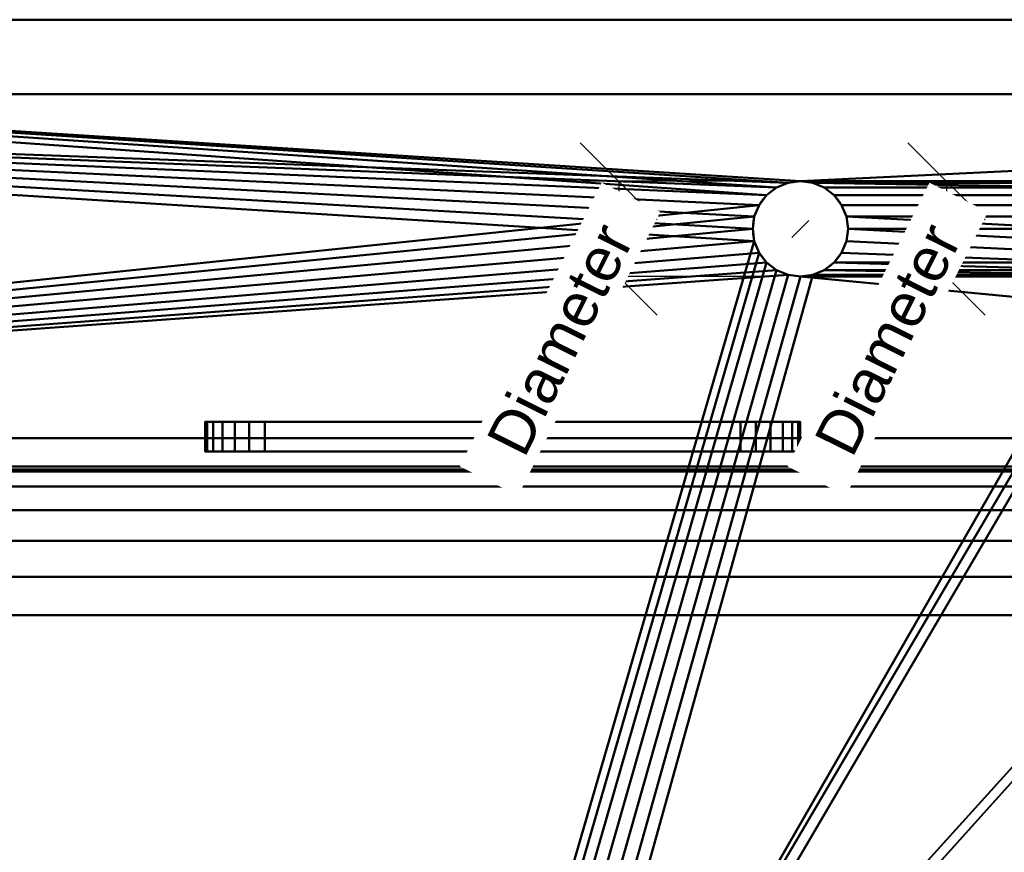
# Model space of a CAD drawing. Header units: millimetres. Extents: x -850 to 850, y -425 to 425.
# Tile 211 of 233: x -162 to 168, y 145 to 425. Entities that reach past the tile are written whole.
import ezdxf

# ---------------------------------------------------------------- set-up
doc = ezdxf.new("R2010")
doc.units = ezdxf.units.MM
doc.layers.add('P-SANR-FIXT', color=6, linetype='Continuous', lineweight=30)
doc.styles.add('Arial', font='arial.ttf', dxfattribs={"height": 14.6304})

# ---------------------------------------------------------------- blocks, each defined once
blk = doc.blocks.new('FamilyGeomCombination_4006-View 1')
at = {"layer": 'P-SANR-FIXT', "lineweight": 40}
mesh = blk.add_polyface(dxfattribs=at)
corners = [(750, 425, 580), (-750, 425, 580), (-780.9, 420.11, 580), (-808.78, 405.9, 580), (-830.9, 383.78, 580), (-845.11, 355.9, 580), (-850, 325, 580), (-850, -325, 580), (-845.11, -355.9, 580), (-830.9, -383.78, 580), (-808.78, -405.9, 580), (-780.9, -420.11, 580), (-750, -425, 580), (750, -425, 580), (780.9, -420.11, 580), (808.78, -405.9, 580), (830.9, -383.78, 580), (845.11, -355.9, 580), (850, -325, 580), (850, 325, 580), (845.11, 355.9, 580), (830.9, 383.78, 580), (808.78, 405.9, 580), (780.9, 420.11, 580), (-667.76, 284.46, 580), (667.76, 284.46, 580), (685.1, 282.94, 580), (701.9, 278.44, 580), (717.67, 271.09, 580), (731.92, 261.11, 580), (744.23, 248.8, 580), (754.2, 234.55, 580), (761.56, 218.78, 580), (766.06, 201.97, 580), (767.57, 184.65, 580), (767.57, -264.5, 580), (766.04, -280.07, 580), (761.5, -295.05, 580), (754.12, -308.86, 580), (744.19, -320.96, 580), (732.09, -330.89, 580), (718.28, -338.27, 580), (703.3, -342.81, 580), (687.72, -344.35, 580), (-687.72, -344.35, 580), (-703.3, -342.81, 580), (-718.28, -338.27, 580), (-732.08, -330.89, 580), (-744.18, -320.96, 580), (-754.11, -308.86, 580), (-761.49, -295.06, 580), (-766.04, -280.08, 580), (-767.57, -264.5, 580), (-767.57, 184.65, 580), (-766.06, 201.97, 580), (-761.56, 218.78, 580), (-754.2, 234.55, 580), (-744.23, 248.8, 580), (-731.92, 261.11, 580), (-717.67, 271.09, 580), (-701.9, 278.44, 580), (-685.1, 282.94, 580), (446, 354.73, 580), (445.45, 350.59, 580), (443.86, 346.73, 580), (441.31, 343.42, 580), (438, 340.87, 580), (434.14, 339.28, 580), (430, 338.73, 580), (425.86, 339.28, 580), (422, 340.87, 580), (418.69, 343.42, 580), (416.14, 346.73, 580), (414.55, 350.59, 580), (414, 354.73, 580), (414.55, 358.87, 580), (416.14, 362.73, 580), (418.69, 366.04, 580), (422, 368.59, 580), (425.86, 370.19, 580), (430, 370.73, 580), (434.14, 370.19, 580), (438, 368.59, 580), (441.31, 366.04, 580), (443.86, 362.73, 580), (445.45, 358.87, 580), (336, 354.73, 580), (335.45, 350.59, 580), (333.86, 346.73, 580), (331.31, 343.42, 580), (328, 340.87, 580), (324.14, 339.28, 580), (320, 338.73, 580), (315.86, 339.28, 580), (312, 340.87, 580), (308.69, 343.42, 580), (306.14, 346.73, 580), (304.55, 350.59, 580), (304, 354.73, 580), (304.55, 358.87, 580), (306.14, 362.73, 580), (308.69, 366.04, 580), (312, 368.59, 580), (315.86, 370.19, 580), (320, 370.73, 580), (324.14, 370.19, 580), (328, 368.59, 580), (331.31, 366.04, 580), (333.86, 362.73, 580), (335.45, 358.87, 580), (226, 354.73, 580), (225.45, 350.59, 580), (223.86, 346.73, 580), (221.31, 343.42, 580), (218, 340.87, 580), (214.14, 339.28, 580), (210, 338.73, 580), (205.86, 339.28, 580), (202, 340.87, 580), (198.69, 343.42, 580), (196.14, 346.73, 580), (194.55, 350.59, 580), (194, 354.73, 580), (194.55, 358.87, 580), (196.14, 362.73, 580), (198.69, 366.04, 580), (202, 368.59, 580), (205.86, 370.19, 580), (210, 370.73, 580), (214.14, 370.19, 580), (218, 368.59, 580), (221.31, 366.04, 580), (223.86, 362.73, 580), (225.45, 358.87, 580), (116, 354.73, 580), (115.45, 350.59, 580), (113.86, 346.73, 580), (111.31, 343.42, 580), (108, 340.87, 580), (104.14, 339.28, 580), (100, 338.73, 580), (95.86, 339.28, 580), (92, 340.87, 580), (88.69, 343.42, 580), (86.14, 346.73, 580), (84.55, 350.59, 580), (84, 354.73, 580), (84.55, 358.87, 580), (86.14, 362.73, 580), (88.69, 366.04, 580), (92, 368.59, 580), (95.86, 370.19, 580), (100, 370.73, 580), (104.14, 370.19, 580), (108, 368.59, 580), (111.31, 366.04, 580), (113.86, 362.73, 580), (115.45, 358.87, 580)]
mesh.append_faces([[corners[k] for k in face] for face in [(83, 0, 82), (62, 25, 85), (64, 25, 63), (78, 106, 77), (109, 75, 108), (33, 19, 32), (28, 0, 27), (29, 20, 28), (129, 103, 128), (123, 157, 122), (152, 1, 151), (150, 1, 149), (147, 24, 146), (143, 24, 142), (61, 1, 60), (144, 24, 143), (57, 6, 56), (54, 6, 53), (59, 5, 58), (46, 12, 45)]], dxfattribs={"vtx0": -1, "vtx1": -1})
mesh.append_faces([[corners[k] for k in face] for face in [(140, 25, 116)]], dxfattribs={"vtx0": -1, "vtx1": -1, "vtx2": -1})
mesh.append_faces([[corners[k] for k in face] for face in [(25, 68, 92, 116)]], dxfattribs={"vtx0": -1, "vtx1": -1, "vtx2": -1, "vtx3": -1})
mesh.append_faces([[corners[k] for k in face] for face in [(152, 128, 0, 1)]], dxfattribs={"vtx0": -1, "vtx1": -1, "vtx3": -1})
mesh.append_faces([[corners[k] for k in face] for face in [(25, 62, 63), (107, 76, 77, 106), (0, 83, 84), (108, 75, 76, 107), (79, 104, 105), (72, 87, 88, 71), (87, 72, 73), (19, 33, 34, 18), (18, 34, 35), (18, 35, 36), (39, 15, 16, 38), (40, 14, 15, 39), (13, 41, 42), (18, 37, 38), (90, 69, 70, 89), (71, 88, 89, 70), (69, 90, 91), (0, 26, 27), (116, 92, 93, 115), (0, 25, 26), (134, 121, 122, 157), (135, 120, 121, 134), (1, 150, 151), (120, 135, 136, 119), (24, 147, 148), (138, 117, 118, 137), (119, 136, 137, 118), (117, 138, 139), (140, 116, 117, 139), (1, 59, 60), (1, 61, 24), (6, 57, 58, 5), (6, 54, 55), (7, 52, 53, 6), (7, 51, 52), (12, 46, 47, 11), (9, 48, 49, 8), (48, 9, 10)]], dxfattribs={"vtx0": -1, "vtx2": -1})
mesh.append_faces([[corners[k] for k in face] for face in [(104, 79, 80, 0), (128, 103, 104, 0)]], dxfattribs={"vtx0": -1, "vtx2": -1, "vtx3": -1})
mesh.append_faces([[corners[k] for k in face] for face in [(28, 22, 23, 0), (38, 16, 17, 18), (13, 42, 43, 44), (59, 1, 2, 3), (59, 3, 4, 5)]], dxfattribs={"vtx0": -1, "vtx3": -1})
mesh.append_faces([[corners[k] for k in face] for face in [(21, 22, 28, 20), (80, 81, 0), (81, 82, 0), (31, 32, 19), (30, 31, 19), (36, 37, 18), (65, 66, 25), (66, 67, 25), (67, 68, 25), (64, 65, 25), (145, 146, 24), (144, 145, 24), (141, 142, 24), (55, 56, 6), (50, 51, 7)]], dxfattribs={"vtx1": -1, "vtx2": -1})
mesh.append_faces([[corners[k] for k in face] for face in [(84, 85, 25, 0), (148, 149, 1, 24)]], dxfattribs={"vtx1": -1, "vtx2": -1, "vtx3": -1})
mesh.append_faces([[corners[k] for k in face] for face in [(78, 79, 105, 106), (101, 102, 130, 131), (100, 101, 131, 132), (102, 103, 129, 130), (109, 86, 74, 75), (86, 87, 73, 74), (98, 99, 133, 110), (96, 97, 111, 112), (97, 98, 110, 111), (99, 100, 132, 133), (29, 30, 19, 20), (40, 41, 13, 14), (93, 94, 114, 115), (91, 92, 68, 69), (94, 95, 113, 114), (95, 96, 112, 113), (126, 127, 153, 154), (124, 125, 155, 156), (123, 124, 156, 157), (125, 126, 154, 155), (127, 128, 152, 153), (140, 141, 24, 25), (44, 45, 12, 13), (47, 48, 10, 11), (7, 8, 49, 50)]], dxfattribs={"vtx1": -1, "vtx3": -1})
mesh = blk.add_polyface(dxfattribs=at)
corners = [(-750, 425, 580), (750, 425, 580), (705.88, 400), (-705.88, 400)]
mesh.append_faces([[corners[k] for k in face] for face in [(0, 1, 2, 3)]])
mesh = blk.add_polyface(dxfattribs=at)
corners = [(705.88, 400), (734.97, 395.39), (761.2, 382.03), (782.03, 361.2), (795.39, 334.97), (800, 305.88), (800, -305.88), (795.39, -334.97), (782.03, -361.2), (761.2, -382.03), (734.97, -395.39), (705.88, -400), (-705.88, -400), (-734.97, -395.39), (-761.2, -382.03), (-782.03, -361.2), (-795.39, -334.97), (-800, -305.88), (-800, 305.88), (-795.39, 334.97), (-782.03, 361.2), (-761.2, 382.03), (-734.97, 395.39), (-705.88, 400), (414, 354.73), (414.55, 350.59), (416.14, 346.73), (418.69, 343.42), (422, 340.87), (425.86, 339.28), (430, 338.73), (434.14, 339.28), (438, 340.87), (441.31, 343.42), (443.86, 346.73), (445.45, 350.59), (446, 354.73), (445.45, 358.87), (443.86, 362.73), (441.31, 366.04), (438, 368.59), (434.14, 370.19), (430, 370.73), (425.86, 370.19), (422, 368.59), (418.69, 366.04), (416.14, 362.73), (414.55, 358.87), (304, 354.73), (304.55, 350.59), (306.14, 346.73), (308.69, 343.42), (312, 340.87), (315.86, 339.28), (320, 338.73), (324.14, 339.28), (328, 340.87), (331.31, 343.42), (333.86, 346.73), (335.45, 350.59), (336, 354.73), (335.45, 358.87), (333.86, 362.73), (331.31, 366.04), (328, 368.59), (324.14, 370.19), (320, 370.73), (315.86, 370.19), (312, 368.59), (308.69, 366.04), (306.14, 362.73), (304.55, 358.87), (194, 354.73), (194.55, 350.59), (196.14, 346.73), (198.69, 343.42), (202, 340.87), (205.86, 339.28), (210, 338.73), (214.14, 339.28), (218, 340.87), (221.31, 343.42), (223.86, 346.73), (225.45, 350.59), (226, 354.73), (225.45, 358.87), (223.86, 362.73), (221.31, 366.04), (218, 368.59), (214.14, 370.19), (210, 370.73), (205.86, 370.19), (202, 368.59), (198.69, 366.04), (196.14, 362.73), (194.55, 358.87), (84, 354.73), (84.55, 350.59), (86.14, 346.73), (88.69, 343.42), (92, 340.87), (95.86, 339.28), (100, 338.73), (104.14, 339.28), (108, 340.87), (111.31, 343.42), (113.86, 346.73), (115.45, 350.59), (116, 354.73), (115.45, 358.87), (113.86, 362.73), (111.31, 366.04), (108, 368.59), (104.14, 370.19), (100, 370.73), (95.86, 370.19), (92, 368.59), (88.69, 366.04), (86.14, 362.73), (84.55, 358.87), (-19, 0), (-18.35, -4.92), (-16.45, -9.5), (-13.44, -13.44), (-9.5, -16.45), (-4.92, -18.35), (0, -19), (4.92, -18.35), (9.5, -16.45), (13.44, -13.44), (16.45, -9.5), (18.35, -4.92), (19, 0), (18.35, 4.92), (16.45, 9.5), (13.44, 13.44), (9.5, 16.45), (4.92, 18.35), (0, 19), (-4.92, 18.35), (-9.5, 16.45), (-13.44, 13.44), (-16.45, 9.5), (-18.35, 4.92)]
mesh.append_faces([[corners[k] for k in face] for face in [(32, 6, 31), (35, 0, 34), (49, 84, 48), (38, 0, 37), (128, 11, 127), (127, 11, 126), (130, 11, 129), (78, 134, 77), (131, 11, 130), (124, 12, 123), (122, 12, 121), (143, 23, 142), (73, 108, 72), (106, 75, 105), (97, 23, 96), (116, 23, 115)]], dxfattribs={"vtx0": -1, "vtx1": -1})
mesh.append_faces([[corners[k] for k in face] for face in [(0, 90, 114), (120, 18, 23, 143)]], dxfattribs={"vtx0": -1, "vtx1": -1, "vtx2": -1})
mesh.append_faces([[corners[k] for k in face] for face in [(6, 11, 30, 31), (132, 55, 29, 30), (133, 79, 53, 54), (30, 11, 131, 132), (12, 17, 120, 121)]], dxfattribs={"vtx0": -1, "vtx1": -1, "vtx3": -1})
mesh.append_faces([[corners[k] for k in face] for face in [(57, 27, 28, 56), (56, 28, 29, 55), (80, 52, 53, 79), (81, 51, 52, 80), (51, 81, 82, 50), (27, 57, 58), (50, 82, 83), (0, 35, 36), (61, 47, 24, 60), (62, 46, 47, 61), (60, 24, 25), (0, 38, 39), (87, 69, 70, 86), (85, 71, 48, 84), (71, 85, 86, 70), (69, 87, 88, 68), (68, 88, 89), (12, 125, 126, 11), (12, 124, 125), (76, 104, 105, 75), (104, 76, 77, 103), (111, 93, 94, 110), (112, 92, 93, 111), (109, 95, 72, 108), (95, 109, 110, 94), (23, 119, 96), (23, 117, 118), (114, 90, 91)]], dxfattribs={"vtx0": -1, "vtx2": -1})
mesh.append_faces([[corners[k] for k in face] for face in [(77, 134, 135, 103)]], dxfattribs={"vtx0": -1, "vtx2": -1, "vtx3": -1})
mesh.append_faces([[corners[k] for k in face] for face in [(5, 0, 1, 2)]], dxfattribs={"vtx0": -1, "vtx3": -1})
mesh.append_faces([[corners[k] for k in face] for face in [(10, 11, 6, 9), (36, 37, 0), (39, 40, 0), (41, 42, 0), (40, 41, 0), (62, 63, 46), (128, 129, 11), (122, 123, 12), (13, 14, 17, 12), (17, 18, 120), (118, 119, 23), (112, 113, 92), (116, 117, 23), (22, 23, 18, 21)]], dxfattribs={"vtx1": -1, "vtx2": -1})
mesh.append_faces([[corners[k] for k in face] for face in [(33, 34, 0, 5), (42, 43, 66, 0), (66, 67, 90, 0), (141, 142, 23, 97)]], dxfattribs={"vtx1": -1, "vtx2": -1, "vtx3": -1})
mesh.append_faces([[corners[k] for k in face] for face in [(5, 6, 32, 33), (26, 27, 58, 59), (59, 60, 25, 26), (83, 84, 49, 50), (54, 55, 132, 133), (45, 46, 63, 64), (44, 45, 64, 65), (43, 44, 65, 66), (89, 90, 67, 68), (78, 79, 133, 134), (102, 103, 135, 136), (101, 102, 136, 137), (100, 101, 137, 138), (139, 140, 98, 99), (140, 141, 97, 98), (138, 139, 99, 100), (74, 75, 106, 107), (107, 108, 73, 74), (91, 92, 113, 114), (114, 115, 23, 0)]], dxfattribs={"vtx1": -1, "vtx3": -1})
mesh.append_faces([[corners[k] for k in face] for face in [(3, 4, 5, 2), (15, 16, 17, 14)]], dxfattribs={"vtx2": -1})
mesh.append_faces([[corners[k] for k in face] for face in [(6, 7, 8, 9), (18, 19, 20, 21)]], dxfattribs={"vtx3": -1})
mesh = blk.add_polyface(dxfattribs=at)
corners = [(84, 354.73, 580), (84, 354.73), (84.55, 358.87), (86.14, 362.73), (88.69, 366.04), (92, 368.59), (95.86, 370.19), (100, 370.73), (104.14, 370.19), (108, 368.59), (111.31, 366.04), (113.86, 362.73), (115.45, 358.87), (116, 354.73), (116, 354.73, 580), (115.45, 358.87, 580), (113.86, 362.73, 580), (111.31, 366.04, 580), (108, 368.59, 580), (104.14, 370.19, 580), (100, 370.73, 580), (95.86, 370.19, 580), (92, 368.59, 580), (88.69, 366.04, 580), (86.14, 362.73, 580), (84.55, 358.87, 580)]
mesh.append_faces([[corners[k] for k in face] for face in [(1, 2, 25, 0)]], dxfattribs={"vtx1": -1})
mesh.append_faces([[corners[k] for k in face] for face in [(11, 12, 15, 16), (10, 11, 16, 17), (8, 9, 18, 19), (9, 10, 17, 18), (7, 8, 19, 20), (5, 6, 21, 22), (4, 5, 22, 23), (2, 3, 24, 25), (3, 4, 23, 24), (20, 21, 6, 7)]], dxfattribs={"vtx1": -1, "vtx3": -1})
mesh.append_faces([[corners[k] for k in face] for face in [(13, 14, 15, 12)]], dxfattribs={"vtx2": -1})
mesh = blk.add_polyface(dxfattribs=at)
corners = [(84, 354.73), (84, 354.73, 580), (84.55, 350.59, 580), (86.14, 346.73, 580), (88.69, 343.42, 580), (92, 340.87, 580), (95.86, 339.28, 580), (100, 338.73, 580), (104.14, 339.28, 580), (108, 340.87, 580), (111.31, 343.42, 580), (113.86, 346.73, 580), (115.45, 350.59, 580), (116, 354.73, 580), (116, 354.73), (115.45, 350.59), (113.86, 346.73), (111.31, 343.42), (108, 340.87), (104.14, 339.28), (100, 338.73), (95.86, 339.28), (92, 340.87), (88.69, 343.42), (86.14, 346.73), (84.55, 350.59)]
mesh.append_faces([[corners[k] for k in face] for face in [(14, 15, 12, 13)]], dxfattribs={"vtx1": -1})
mesh.append_faces([[corners[k] for k in face] for face in [(24, 25, 2, 3), (23, 24, 3, 4), (21, 22, 5, 6), (22, 23, 4, 5), (20, 21, 6, 7), (18, 19, 8, 9), (17, 18, 9, 10), (15, 16, 11, 12), (16, 17, 10, 11), (7, 8, 19, 20)]], dxfattribs={"vtx1": -1, "vtx3": -1})
mesh.append_faces([[corners[k] for k in face] for face in [(25, 0, 1, 2)]], dxfattribs={"vtx3": -1})
mesh = blk.add_polyface(dxfattribs=at)
corners = [(-623.9, 273.9, 90), (623.9, 273.9, 90), (667.76, 284.46, 580), (-667.76, 284.46, 580)]
mesh.append_faces([[corners[k] for k in face] for face in [(1, 2, 3, 0)]])
mesh = blk.add_polyface(dxfattribs=at)
corners = [(623.9, 273.9, 90), (-623.9, 273.9, 90), (-653.59, 269.19, 90), (-680.38, 255.54, 90), (-701.65, 234.28, 90), (-715.3, 207.49, 90), (-720, 177.79, 90), (-720, -254.68, 90), (-714.15, -284.1, 90), (-697.48, -309.04, 90), (-672.54, -325.71, 90), (-643.12, -331.56, 90), (643.12, -331.56, 90), (672.54, -325.71, 90), (697.48, -309.04, 90), (714.15, -284.1, 90), (720, -254.68, 90), (720, 177.79, 90), (715.3, 207.49, 90), (701.65, 234.28, 90), (680.38, 255.54, 90), (653.59, 269.19, 90), (19, 0, 90), (18.35, -4.92, 90), (16.45, -9.5, 90), (13.44, -13.44, 90), (9.5, -16.45, 90), (4.92, -18.35, 90), (0, -19, 90), (-4.92, -18.35, 90), (-9.5, -16.45, 90), (-13.44, -13.44, 90), (-16.45, -9.5, 90), (-18.35, -4.92, 90), (-19, 0, 90), (-18.35, 4.92, 90), (-16.45, 9.5, 90), (-13.44, 13.44, 90), (-9.5, 16.45, 90), (-4.92, 18.35, 90), (0, 19, 90), (4.92, 18.35, 90), (9.5, 16.45, 90), (13.44, 13.44, 90), (16.45, 9.5, 90), (18.35, 4.92, 90)]
mesh.append_faces([[corners[k] for k in face] for face in [(23, 12, 22), (31, 11, 30), (38, 1, 37)]], dxfattribs={"vtx0": -1, "vtx1": -1})
mesh.append_faces([[corners[k] for k in face] for face in [(34, 1, 11, 33)]], dxfattribs={"vtx0": -1, "vtx1": -1, "vtx2": -1})
mesh.append_faces([[corners[k] for k in face] for face in [(12, 26, 27), (12, 27, 28, 11), (12, 23, 24), (12, 24, 25), (12, 25, 26), (0, 44, 45), (0, 41, 42), (0, 42, 43), (0, 43, 44), (11, 29, 30), (11, 31, 32), (11, 32, 33), (11, 28, 29), (1, 35, 36), (1, 36, 37), (1, 38, 39), (1, 39, 40)]], dxfattribs={"vtx0": -1, "vtx2": -1})
mesh.append_faces([[corners[k] for k in face] for face in [(12, 16, 17, 0), (0, 45, 22, 12)]], dxfattribs={"vtx0": -1, "vtx2": -1, "vtx3": -1})
mesh.append_faces([[corners[k] for k in face] for face in [(16, 12, 13, 14), (17, 20, 21, 0), (6, 1, 2, 3)]], dxfattribs={"vtx0": -1, "vtx3": -1})
mesh.append_faces([[corners[k] for k in face] for face in [(8, 9, 7)]], dxfattribs={"vtx1": -1})
mesh.append_faces([[corners[k] for k in face] for face in [(10, 11, 7, 9), (34, 35, 1)]], dxfattribs={"vtx1": -1, "vtx2": -1})
mesh.append_faces([[corners[k] for k in face] for face in [(6, 7, 11, 1)]], dxfattribs={"vtx1": -1, "vtx2": -1, "vtx3": -1})
mesh.append_faces([[corners[k] for k in face] for face in [(40, 41, 0, 1)]], dxfattribs={"vtx1": -1, "vtx3": -1})
mesh.append_faces([[corners[k] for k in face] for face in [(14, 15, 16), (4, 5, 6, 3)]], dxfattribs={"vtx2": -1})
mesh.append_faces([[corners[k] for k in face] for face in [(17, 18, 19, 20)]], dxfattribs={"vtx3": -1})

msp = doc.modelspace()

# ---------------------------------------------------------------- linework, layer by layer
at = {"color": 1, "lineweight": 30}
for p, q in [((51.98, 357.79, 580), (26.1, 383.67, 580)), ((161.98, 357.79, 580), (136.1, 383.67, 580)), ((87.81, 370.73, 580), (26.85, 370.73, 580)), ((39.04, 370.73, 580), (39.04, 338.73, 580)), ((197.81, 370.73, 580), (136.85, 370.73, 580)), ((149.04, 370.73, 580), (149.04, 338.73, 580)), ((51.98, 325.79, 580), (26.1, 351.67, 580)), ((161.98, 325.79, 580), (136.1, 351.67, 580)), ((87.81, 338.73, 580), (26.85, 338.73, 580)), ((197.81, 338.73, 580), (136.85, 338.73, 580))]:
    msp.add_line(p, q, dxfattribs=at)
at = {"color": 5, "lineweight": 30}
msp.add_line((100, 354.73, 580), (100, 354.73, 683.63), dxfattribs=at)
msp.add_polyline3d([(100, 354.73, 701.92), (97.17, 351.9, 683.63), (102.83, 357.56, 683.63), (100, 354.73, 701.92)], dxfattribs=at)
at = {"color": 94, "lineweight": 30}
msp.add_circle((100, 354.73, 580), 16, dxfattribs=at)

# ---------------------------------------------------------------- block references
at = {"layer": 'P-SANR-FIXT', "lineweight": 40}
msp.add_blockref('FamilyGeomCombination_4006-View 1', (0, 0), dxfattribs=at)

# ---------------------------------------------------------------- meshes
mesh = msp.add_polyface(dxfattribs=at)
corners = [(79.94, 290, 530), (85.11, 290, 529.32), (89.94, 290, 527.32), (94.08, 290, 524.14), (97.26, 290, 520), (99.25, 290, 515.18), (99.94, 290, 510), (99.25, 290, 504.82), (97.26, 290, 500), (94.08, 290, 495.86), (89.94, 290, 492.68), (85.11, 290, 490.68), (79.94, 290, 490), (-79.78, 290, 490), (-84.96, 290, 490.68), (-89.78, 290, 492.68), (-93.92, 290, 495.86), (-97.1, 290, 500), (-99.1, 290, 504.82), (-99.78, 290, 510), (-99.1, 290, 515.18), (-97.1, 290, 520), (-93.92, 290, 524.14), (-89.78, 290, 527.32), (-84.96, 290, 529.32), (-79.78, 290, 530)]
mesh.append_faces([[corners[k] for k in face] for face in [(24, 22, 23), (18, 16, 17), (6, 4, 5)]], dxfattribs={"vtx0": -1})
mesh.append_faces([[corners[k] for k in face] for face in [(20, 24, 16, 18)]], dxfattribs={"vtx0": -1, "vtx1": -1, "vtx2": -1, "vtx3": -1})
mesh.append_faces([[corners[k] for k in face] for face in [(7, 8, 4, 6)]], dxfattribs={"vtx1": -1, "vtx2": -1})
mesh.append_faces([[corners[k] for k in face] for face in [(24, 25, 13, 16), (0, 1, 4, 12), (11, 12, 4, 8)]], dxfattribs={"vtx1": -1, "vtx2": -1, "vtx3": -1})
mesh.append_faces([[corners[k] for k in face] for face in [(12, 13, 25, 0)]], dxfattribs={"vtx1": -1, "vtx3": -1})
mesh.append_faces([[corners[k] for k in face] for face in [(18, 19, 20), (14, 15, 16, 13), (9, 10, 11, 8)]], dxfattribs={"vtx2": -1})
mesh.append_faces([[corners[k] for k in face] for face in [(20, 21, 22, 24)]], dxfattribs={"vtx2": -1, "vtx3": -1})
mesh.append_faces([[corners[k] for k in face] for face in [(1, 2, 3, 4)]], dxfattribs={"vtx3": -1})
mesh = msp.add_polyface(dxfattribs=at)
corners = [(-79.78, 280, 490), (-84.96, 280, 490.68), (-89.78, 280, 492.68), (-93.92, 280, 495.86), (-97.1, 280, 500), (-99.1, 280, 504.82), (-99.78, 280, 510), (-99.1, 280, 515.18), (-97.1, 280, 520), (-93.92, 280, 524.14), (-89.78, 280, 527.32), (-84.96, 280, 529.32), (-79.78, 280, 530), (-79.78, 290, 530), (-84.96, 290, 529.32), (-89.78, 290, 527.32), (-93.92, 290, 524.14), (-97.1, 290, 520), (-99.1, 290, 515.18), (-99.78, 290, 510), (-99.1, 290, 504.82), (-97.1, 290, 500), (-93.92, 290, 495.86), (-89.78, 290, 492.68), (-84.96, 290, 490.68), (-79.78, 290, 490)]
mesh.append_faces([[corners[k] for k in face] for face in [(13, 14, 11, 12), (0, 1, 24, 25)]], dxfattribs={"vtx1": -1})
mesh.append_faces([[corners[k] for k in face] for face in [(14, 15, 10, 11), (16, 17, 8, 9), (15, 16, 9, 10), (17, 18, 7, 8), (6, 7, 18, 19), (19, 20, 5, 6), (20, 21, 4, 5), (22, 23, 2, 3), (21, 22, 3, 4), (23, 24, 1, 2)]], dxfattribs={"vtx1": -1, "vtx3": -1})
mesh = msp.add_polyface(dxfattribs=at)
corners = [(-79.78, 280, 530), (79.94, 280, 530), (79.94, 290, 530), (-79.78, 290, 530)]
mesh.append_faces([[corners[k] for k in face] for face in [(3, 0, 1, 2)]])
mesh = msp.add_polyface(dxfattribs=at)
corners = [(79.94, 280, 490), (-79.78, 280, 490), (-79.78, 290, 490), (79.94, 290, 490)]
mesh.append_faces([[corners[k] for k in face] for face in [(3, 0, 1, 2)]])
mesh = msp.add_polyface(dxfattribs=at)
corners = [(79.94, 280, 530), (85.11, 280, 529.32), (89.94, 280, 527.32), (94.08, 280, 524.14), (97.26, 280, 520), (99.25, 280, 515.18), (99.94, 280, 510), (99.25, 280, 504.82), (97.26, 280, 500), (94.08, 280, 495.86), (89.94, 280, 492.68), (85.11, 280, 490.68), (79.94, 280, 490), (79.94, 290, 490), (85.11, 290, 490.68), (89.94, 290, 492.68), (94.08, 290, 495.86), (97.26, 290, 500), (99.25, 290, 504.82), (99.94, 290, 510), (99.25, 290, 515.18), (97.26, 290, 520), (94.08, 290, 524.14), (89.94, 290, 527.32), (85.11, 290, 529.32), (79.94, 290, 530)]
mesh.append_faces([[corners[k] for k in face] for face in [(13, 14, 11, 12), (0, 1, 24, 25)]], dxfattribs={"vtx1": -1})
mesh.append_faces([[corners[k] for k in face] for face in [(14, 15, 10, 11), (16, 17, 8, 9), (15, 16, 9, 10), (17, 18, 7, 8), (6, 7, 18, 19), (19, 20, 5, 6), (20, 21, 4, 5), (22, 23, 2, 3), (21, 22, 3, 4), (23, 24, 1, 2)]], dxfattribs={"vtx1": -1, "vtx3": -1})
mesh = msp.add_polyface(dxfattribs=at)
corners = [(79.94, 280, 530), (-79.78, 280, 530), (-84.96, 280, 529.32), (-89.78, 280, 527.32), (-93.92, 280, 524.14), (-97.1, 280, 520), (-99.1, 280, 515.18), (-99.78, 280, 510), (-99.1, 280, 504.82), (-97.1, 280, 500), (-93.92, 280, 495.86), (-89.78, 280, 492.68), (-84.96, 280, 490.68), (-79.78, 280, 490), (79.94, 280, 490), (85.11, 280, 490.68), (89.94, 280, 492.68), (94.08, 280, 495.86), (97.26, 280, 500), (99.25, 280, 504.82), (99.94, 280, 510), (99.25, 280, 515.18), (97.26, 280, 520), (94.08, 280, 524.14), (89.94, 280, 527.32), (85.11, 280, 529.32)]
mesh.append_faces([[corners[k] for k in face] for face in [(25, 23, 24), (4, 2, 3)]], dxfattribs={"vtx0": -1})
mesh.append_faces([[corners[k] for k in face] for face in [(22, 0, 15, 18), (10, 2, 6, 8)]], dxfattribs={"vtx0": -1, "vtx1": -1, "vtx2": -1, "vtx3": -1})
mesh.append_faces([[corners[k] for k in face] for face in [(22, 18, 19), (1, 13, 14)]], dxfattribs={"vtx0": -1, "vtx2": -1})
mesh.append_faces([[corners[k] for k in face] for face in [(13, 1, 2, 10)]], dxfattribs={"vtx0": -1, "vtx2": -1, "vtx3": -1})
mesh.append_faces([[corners[k] for k in face] for face in [(9, 10, 8), (7, 8, 6)]], dxfattribs={"vtx1": -1})
mesh.append_faces([[corners[k] for k in face] for face in [(22, 23, 25, 0), (14, 15, 0, 1)]], dxfattribs={"vtx1": -1, "vtx3": -1})
mesh.append_faces([[corners[k] for k in face] for face in [(20, 21, 22, 19)]], dxfattribs={"vtx2": -1})
mesh.append_faces([[corners[k] for k in face] for face in [(4, 5, 6, 2)]], dxfattribs={"vtx2": -1, "vtx3": -1})
mesh.append_faces([[corners[k] for k in face] for face in [(15, 16, 17, 18), (10, 11, 12, 13)]], dxfattribs={"vtx3": -1})
mesh = msp.add_polyface(dxfattribs=at)
corners = [(-623.9, 273.9, 90), (-623.9, 274.97, 139.99), (623.9, 274.97, 139.99), (623.9, 273.9, 90)]
mesh.append_faces([[corners[k] for k in face] for face in [(0, 1, 2, 3)]])
mesh = msp.add_polyface(dxfattribs=at)
corners = [(-623.9, 274.97, 139.99), (-623.9, 273.27, 127.05), (-623.9, 268.28, 114.99), (-623.9, 260.33, 104.64), (-623.9, 249.98, 96.7), (-623.9, 237.92, 91.7), (-623.9, 224.99, 90), (623.9, 224.99, 90), (623.9, 237.92, 91.7), (623.9, 249.98, 96.7), (623.9, 260.33, 104.64), (623.9, 268.28, 114.99), (623.9, 273.27, 127.05), (623.9, 274.97, 139.99)]
mesh.append_faces([[corners[k] for k in face] for face in [(0, 1, 12, 13)]], dxfattribs={"vtx1": -1})
mesh.append_faces([[corners[k] for k in face] for face in [(4, 5, 8, 9), (3, 4, 9, 10), (1, 2, 11, 12), (10, 11, 2, 3)]], dxfattribs={"vtx1": -1, "vtx3": -1})
mesh.append_faces([[corners[k] for k in face] for face in [(5, 6, 7, 8)]], dxfattribs={"vtx3": -1})
mesh = msp.add_polyface(dxfattribs=at)
corners = [(-623.9, 224.99, 90), (-623.9, 273.9, 90), (623.9, 273.9, 90), (623.9, 224.99, 90)]
mesh.append_faces([[corners[k] for k in face] for face in [(0, 1, 2, 3)]])

# ---------------------------------------------------------------- next in the draw order: texts
at = {"color": 5, "lineweight": 30, "char_height": 14.63, "width": 99.2058, "attachment_point": 2, "rotation": 63.4349, "line_spacing_factor": 0.941778, "style": 'Arial', "bg_fill": 3, "box_fill_scale": 1.25, "bg_fill_color": 256, "bg_fill_true_color": 13158600, "bg_fill_transparency": 0}
for insert in [(12.78, 320.98, 560.32), (122.78, 320.98, 560.32)]:
    msp.add_mtext('Diameter', dxfattribs=dict(at, insert=insert))

doc.saveas('drawing.dxf')
